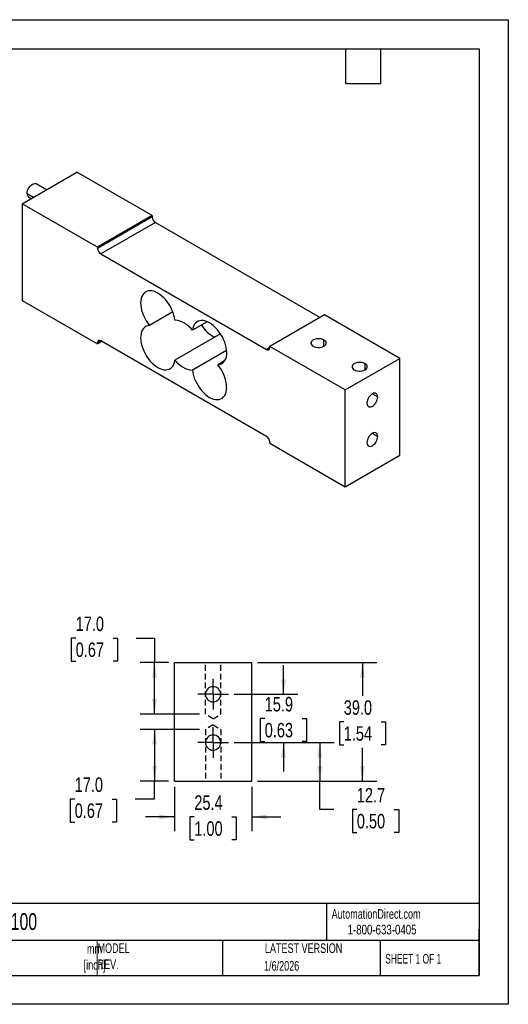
# Model space of a CAD drawing. Header units: millimetres. Extents: x 0 to 419, y 0 to 324.
# Tile 2 of 2: x 259 to 419, y 0 to 324. Entities that reach past the tile are written whole.
import ezdxf

# ---------------------------------------------------------------- set-up
doc = ezdxf.new("R2010")
doc.units = ezdxf.units.MM
doc.header["$LTSCALE"] = 1.5
doc.linetypes.add('CENTERX2', pattern=[20.32, 12.7, -2.54, 2.54, -2.54])
doc.linetypes.add('HIDDEN', pattern=[1.905, 1.27, -0.635])
doc.layers.add('CENTER', color=40, linetype='CENTERX2')
doc.layers.add('HIDDEN', color=102, linetype='HIDDEN')
doc.layers.add('DIMENSIONS', color=140, linetype='Continuous', lineweight=25)
doc.layers.add('TEXT', color=140, linetype='Continuous', lineweight=25)
doc.styles.add('SLDTEXTSTYLE0', font='TXT', dxfattribs={"width": 0.7})
doc.styles.add('SLDTEXTSTYLE1', font='TXT', dxfattribs={"width": 0.65})
doc.styles.add('SLDTEXTSTYLE2', font='TXT', dxfattribs={"width": 0.75})
doc.dimstyles.new('SLDDIMSTYLE1', dxfattribs={"dimtxt": 4.7625, "dimasz": 4.953, "dimexe": 0, "dimexo": 0.0625, "dimgap": 1.190625, "dimtad": 0, "dimtih": 1, "dimtoh": 1, "dimdec": 1, "dimrnd": 1e-09, "dimzin": 4, "dimdsep": 46, "dimtxsty": 'SLDTEXTSTYLE2', "dimsah": 1, "dimcen": 0.09, "dimadec": 0, "dimazin": 1, "dimtfac": 1, "dimtdec": 1, "dimtofl": 0, "dimtmove": 0, "dimatfit": 3, "dimfxl": 0, "dimfrac": 2, "dimtolj": 1, "dimtzin": 12, "dimarcsym": 0})
doc.dimstyles.new('SLDDIMSTYLE4', dxfattribs={"dimtxt": 4.7625, "dimasz": 4.953, "dimexe": 0, "dimexo": 0.0625, "dimgap": 1.190625, "dimtad": 0, "dimtih": 1, "dimtoh": 1, "dimdec": 1, "dimrnd": 1e-09, "dimzin": 12, "dimdsep": 46, "dimtxsty": 'SLDTEXTSTYLE2', "dimsah": 1, "dimcen": 0.09, "dimadec": 0, "dimazin": 3, "dimtfac": 1, "dimtdec": 1, "dimtofl": 0, "dimtmove": 0, "dimatfit": 3, "dimfxl": 0, "dimfrac": 2, "dimtolj": 1, "dimtzin": 12, "dimarcsym": 0})
doc.dimstyles.new('SLDDIMSTYLE6', dxfattribs={"dimtxt": 4.7625, "dimasz": 4.953, "dimexe": 0, "dimexo": 0.0625, "dimgap": 1.190625, "dimtad": 0, "dimtih": 1, "dimtoh": 1, "dimdec": 1, "dimrnd": 1e-09, "dimzin": 12, "dimdsep": 46, "dimtxsty": 'SLDTEXTSTYLE2', "dimsah": 1, "dimcen": 0.09, "dimadec": 0, "dimazin": 3, "dimtfac": 1, "dimtdec": 1, "dimtmove": 0, "dimatfit": 0, "dimfxl": 0, "dimfrac": 2, "dimtolj": 1, "dimtzin": 12, "dimarcsym": 0})

# ---------------------------------------------------------------- blocks, each defined once
blk = doc.blocks.new('_D_16')
at = {"layer": 'DIMENSIONS'}
for p, q in [((276.93, 120.43), (275.48, 120.43)), ((275.48, 120.43), (275.48, 112.87)), ((289.24, 120.43), (290.7, 120.43)), ((290.7, 120.43), (290.7, 112.87)), ((296.8, 120.46), (302.85, 120.46)), ((302.85, 120.46), (302.85, 112.42)), ((275.48, 112.87), (276.93, 112.87)), ((290.7, 112.87), (289.24, 112.87)), ((307.47, 112.42), (298.09, 112.42)), ((302.85, 95.42), (302.85, 112.42)), ((317.67, 95.42), (298.09, 95.42))]:
    blk.add_line(p, q, dxfattribs=at)
for points in [[(302.85, 112.42), (302.09, 107.47), (303.61, 107.47)], [(302.85, 95.42), (303.61, 100.37), (302.09, 100.37)]]:
    blk.add_solid(points, dxfattribs=at)
at = {"layer": 'DIMENSIONS', "char_height": 4.763, "attachment_point": 1, "style": 'SLDTEXTSTYLE2'}
for s, insert in [('17.0', (276.93, 127.53)), ('0.67', (276.93, 119.01))]:
    blk.add_mtext(s, dxfattribs=dict(at, insert=insert))
blk = doc.blocks.new('_D_17')
at = {"layer": 'DIMENSIONS'}
for p, q in [((317.67, 90.42), (298.09, 90.42)), ((302.85, 90.42), (302.85, 73.42)), ((307.47, 73.42), (298.09, 73.42)), ((302.85, 67.55), (302.85, 73.42)), ((276.6, 67.51), (275.15, 67.51)), ((275.15, 67.51), (275.15, 59.95)), ((288.92, 67.51), (290.37, 67.51)), ((290.37, 67.51), (290.37, 59.95)), ((296.48, 67.55), (302.85, 67.55)), ((275.15, 59.95), (276.6, 59.95)), ((290.37, 59.95), (288.92, 59.95))]:
    blk.add_line(p, q, dxfattribs=at)
for points in [[(302.85, 90.42), (302.09, 85.47), (303.61, 85.47)], [(302.85, 73.42), (303.61, 78.37), (302.09, 78.37)]]:
    blk.add_solid(points, dxfattribs=at)
at = {"layer": 'DIMENSIONS', "char_height": 4.763, "attachment_point": 1, "style": 'SLDTEXTSTYLE2'}
for s, insert in [('17.0', (276.6, 74.62)), ('0.67', (276.6, 66.09))]:
    blk.add_mtext(s, dxfattribs=dict(at, insert=insert))
blk = doc.blocks.new('_D_18')
at = {"layer": 'DIMENSIONS'}
for p, q in [((309.38, 71.52), (309.38, 56.9)), ((334.78, 71.52), (334.78, 56.9)), ((309.38, 61.66), (299.85, 61.66)), ((315.92, 61.62), (314.47, 61.62)), ((314.47, 61.62), (314.47, 54.06)), ((328.24, 61.62), (329.69, 61.62)), ((329.69, 61.62), (329.69, 54.06)), ((334.78, 61.66), (344.3, 61.66)), ((314.47, 54.06), (315.92, 54.06)), ((329.69, 54.06), (328.24, 54.06))]:
    blk.add_line(p, q, dxfattribs=at)
for points in [[(309.38, 61.66), (304.43, 62.42), (304.43, 60.9)], [(334.78, 61.66), (339.73, 60.9), (339.73, 62.42)]]:
    blk.add_solid(points, dxfattribs=at)
at = {"layer": 'DIMENSIONS', "char_height": 4.763, "attachment_point": 1, "style": 'SLDTEXTSTYLE2'}
for s, insert in [('25.4', (315.92, 68.73)), ('1.00', (315.92, 60.2))]:
    blk.add_mtext(s, dxfattribs=dict(at, insert=insert))
blk = doc.blocks.new('_D_19')
at = {"layer": 'DIMENSIONS'}
for p, q in [((336.68, 112.42), (375.95, 112.42)), ((371.19, 112.42), (371.19, 101.49)), ((365.03, 92.88), (363.58, 92.88)), ((363.58, 92.88), (363.58, 85.32)), ((377.35, 92.88), (378.8, 92.88)), ((378.8, 92.88), (378.8, 85.32)), ((363.58, 85.32), (365.03, 85.32)), ((371.19, 73.42), (371.19, 84.36)), ((378.8, 85.32), (377.35, 85.32)), ((336.68, 73.42), (375.95, 73.42))]:
    blk.add_line(p, q, dxfattribs=at)
for points in [[(371.19, 112.42), (370.43, 107.47), (371.95, 107.47)], [(371.19, 73.42), (371.95, 78.37), (370.43, 78.37)]]:
    blk.add_solid(points, dxfattribs=at)
at = {"layer": 'DIMENSIONS', "char_height": 4.763, "attachment_point": 1, "style": 'SLDTEXTSTYLE2'}
for s, insert in [('39.0', (365.03, 99.99)), ('1.54', (365.03, 91.46))]:
    blk.add_mtext(s, dxfattribs=dict(at, insert=insert))
blk = doc.blocks.new('_D_20')
at = {"layer": 'DIMENSIONS'}
for p, q in [((345.22, 101.97), (345.22, 111.5)), ((329.02, 101.97), (349.98, 101.97)), ((339.06, 93.99), (337.61, 93.99)), ((337.61, 93.99), (337.61, 86.43)), ((351.38, 93.99), (352.83, 93.99)), ((352.83, 93.99), (352.83, 86.43)), ((329.02, 86.08), (349.98, 86.08)), ((337.61, 86.43), (339.06, 86.43)), ((345.22, 86.08), (345.22, 76.55)), ((352.83, 86.43), (351.38, 86.43))]:
    blk.add_line(p, q, dxfattribs=at)
for points in [[(345.22, 101.97), (345.98, 106.92), (344.46, 106.92)], [(345.22, 86.08), (344.46, 81.13), (345.98, 81.13)]]:
    blk.add_solid(points, dxfattribs=at)
at = {"layer": 'DIMENSIONS', "char_height": 4.763, "attachment_point": 1, "style": 'SLDTEXTSTYLE2'}
for s, insert in [('15.9', (339.06, 101.1)), ('0.63', (339.06, 92.57))]:
    blk.add_mtext(s, dxfattribs=dict(at, insert=insert))
blk = doc.blocks.new('_D_21')
at = {"layer": 'DIMENSIONS'}
for p, q in [((329.02, 86.08), (361.9, 86.08)), ((357.13, 86.08), (357.13, 73.42)), ((336.68, 73.42), (361.9, 73.42)), ((357.13, 64.09), (357.13, 73.42)), ((361.77, 64.09), (357.13, 64.09)), ((369.33, 64.05), (367.88, 64.05)), ((367.88, 64.05), (367.88, 56.49)), ((381.64, 64.05), (383.09, 64.05)), ((383.09, 64.05), (383.09, 56.49)), ((367.88, 56.49), (369.33, 56.49)), ((383.09, 56.49), (381.64, 56.49))]:
    blk.add_line(p, q, dxfattribs=at)
for points in [[(357.13, 86.08), (356.37, 81.13), (357.9, 81.13)], [(357.13, 73.42), (357.9, 78.37), (356.37, 78.37)]]:
    blk.add_solid(points, dxfattribs=at)
at = {"layer": 'DIMENSIONS', "char_height": 4.763, "attachment_point": 1, "style": 'SLDTEXTSTYLE2'}
for s, insert in [('12.7', (369.33, 71.16)), ('0.50', (369.33, 62.63))]:
    blk.add_mtext(s, dxfattribs=dict(at, insert=insert))
blk = doc.blocks.new('SW_CENTERMARKSYMBOL_9')
at = {"layer": 'CENTER', "color": 0}
for p, q in [((0, 2.54), (0, 5.04)), ((-2.54, 0), (-5.04, 0)), ((0, 0), (-2.54, 0)), ((0, 0), (0, 2.54)), ((0, 0), (0, -2.54)), ((0, 0), (2.54, 0)), ((2.54, 0), (5.04, 0)), ((0, -2.54), (0, -5.04))]:
    blk.add_line(p, q, dxfattribs=at)
blk = doc.blocks.new('SW_CENTERMARKSYMBOL_10')
at = {"layer": 'CENTER', "color": 0}
for p, q in [((0, 2.54), (0, 5.04)), ((-2.54, 0), (-5.04, 0)), ((0, 0), (-2.54, 0)), ((0, 0), (0, 2.54)), ((0, 0), (0, -2.54)), ((0, 0), (2.54, 0)), ((2.54, 0), (5.04, 0)), ((0, -2.54), (0, -5.04))]:
    blk.add_line(p, q, dxfattribs=at)

msp = doc.modelspace()

# ---------------------------------------------------------------- linework, layer by layer
at = {"color": 7, "linetype": 'Continuous'}
for p, q in [((0, 323.85), (419.1, 323.85)), ((419.1, 323.85), (419.1, 0)), ((419.1, 0), (0, 0))]:
    msp.add_line(p, q, dxfattribs=at)
for p, q in [((259.38, 263.34), (277.34, 273.71)), ((302.09, 259.42), (277.34, 273.71)), ((267.32, 267.92), (263.95, 269.87)), ((260.93, 266.68), (263.06, 265.46)), ((259.38, 263.34), (259.38, 231.49)), ((284.13, 249.05), (259.38, 263.34)), ((261.45, 265.54), (262.32, 265.04)), ((302.09, 259.42), (284.13, 249.05)), ((302.09, 259.42), (302.09, 259.01)), ((302.09, 259.01), (284.13, 248.64)), ((303.15, 257.17), (285.19, 246.8)), ((303.15, 257.17), (357.24, 225.95)), ((284.13, 249.05), (284.13, 248.64)), ((285.19, 246.8), (339.64, 215.37)), ((259.38, 231.49), (284.13, 217.2)), ((308.88, 227.72), (301.19, 223.28)), ((358.66, 226.76), (340.7, 216.39)), ((383.41, 212.47), (358.66, 226.76)), ((320.17, 224.51), (315.29, 221.7)), ((324.52, 220.55), (309.54, 211.9)), ((285.19, 218.23), (284.13, 217.61)), ((285.54, 218.02), (284.13, 217.2)), ((284.13, 217.61), (284.13, 217.2)), ((339.64, 186.79), (285.19, 218.23)), ((358.52, 216.48), (358.52, 218.52)), ((326.52, 215.07), (315.29, 208.58)), ((340.7, 215.99), (339.64, 215.37)), ((340.7, 215.99), (340.7, 216.39)), ((365.45, 202.11), (340.7, 216.39)), ((325.85, 211.6), (323.64, 210.32)), ((365.45, 202.11), (383.41, 212.47)), ((372.02, 208.68), (372.02, 210.72)), ((383.41, 180.63), (383.41, 212.47)), ((365.45, 170.26), (365.45, 202.11)), ((374.43, 200.8), (376.19, 199.78)), ((340.7, 184.55), (340.7, 184.96)), ((374.43, 187.82), (376.19, 186.8)), ((340.7, 184.55), (365.45, 170.26)), ((365.45, 170.26), (383.41, 180.63)), ((309.38, 73.42), (309.38, 112.42)), ((309.38, 112.42), (334.78, 112.42)), ((334.78, 73.42), (334.78, 112.42)), ((322.08, 101.97), (319.58, 101.97)), ((322.08, 101.97), (324.58, 101.97)), ((322.08, 86.08), (319.58, 86.08)), ((322.08, 86.08), (324.58, 86.08)), ((309.38, 73.42), (334.78, 73.42))]:
    msp.add_line(p, q)
at = {"color": 140, "linetype": 'Continuous', "lineweight": 18}
msp.add_line((283.95, 20.95), (283.95, 9.52), dxfattribs=at)
at = {"flags": 128}
for points in [[(260.93, 266.68), (260.98, 267.16), (261.11, 267.67), (261.32, 268.18), (261.6, 268.66), (261.94, 269.1), (262.31, 269.47), (262.7, 269.75), (263.1, 269.92), (263.47, 269.99), (263.8, 269.94), (263.95, 269.87)], [(309.54, 225.02), (309.41, 225.86), (309.2, 226.72), (308.92, 227.6), (308.57, 228.47), (308.15, 229.33), (307.67, 230.16), (307.13, 230.95), (306.55, 231.69), (305.93, 232.36), (305.28, 232.97), (304.62, 233.5), (303.94, 233.94), (303.26, 234.28), (302.6, 234.53), (301.95, 234.68), (301.33, 234.72), (300.75, 234.65), (300.21, 234.48), (299.73, 234.21), (299.3, 233.85), (298.95, 233.39), (298.66, 232.84), (298.45, 232.22), (298.32, 231.52), (298.27, 230.77), (298.3, 229.97), (298.41, 229.13), (298.6, 228.27), (298.87, 227.4), (299.21, 226.52), (299.62, 225.66), (300.09, 224.83), (300.62, 224.03), (301.19, 223.28)], [(326.55, 214.35), (326.51, 215.16), (326.39, 216), (326.19, 216.87), (325.91, 217.75), (325.56, 218.63), (325.14, 219.49), (324.66, 220.33), (324.12, 221.12), (323.54, 221.87), (322.92, 222.55), (322.27, 223.16), (321.6, 223.69), (320.92, 224.14), (320.24, 224.48), (319.57, 224.73), (318.92, 224.88), (318.3, 224.92), (317.71, 224.85), (317.17, 224.68), (316.69, 224.41), (316.26, 224.04), (315.91, 223.57), (315.62, 223.02), (315.42, 222.39), (315.29, 221.7)], [(301.19, 223.28), (300.62, 223.19), (300.09, 223), (299.62, 222.7), (299.21, 222.31), (298.87, 221.83), (298.6, 221.27), (298.41, 220.63), (298.3, 219.92), (298.27, 219.16), (298.32, 218.35), (298.45, 217.5), (298.66, 216.64), (298.95, 215.76), (299.3, 214.89), (299.73, 214.03), (300.21, 213.21), (300.75, 212.42), (301.33, 211.68), (301.95, 211), (302.6, 210.4), (303.26, 209.88), (303.94, 209.44), (304.62, 209.1), (305.28, 208.86), (305.93, 208.72), (306.55, 208.68), (307.13, 208.75), (307.67, 208.92), (308.15, 209.2), (308.57, 209.57), (308.92, 210.03), (309.2, 210.58), (309.41, 211.21), (309.54, 211.9)], [(358.52, 218.52), (358.08, 218.72), (357.57, 218.86), (357.03, 218.93), (356.47, 218.93), (355.92, 218.86), (355.42, 218.72), (354.98, 218.52), (354.63, 218.26), (354.39, 217.97), (354.26, 217.66), (354.26, 217.33), (354.39, 217.02), (354.63, 216.73), (354.98, 216.48)], [(354.98, 216.48), (355.42, 216.27), (355.92, 216.13), (356.47, 216.06), (357.03, 216.06), (357.57, 216.13), (358.08, 216.27), (358.52, 216.48), (358.86, 216.73), (359.11, 217.02), (359.23, 217.33), (359.23, 217.66), (359.11, 217.97), (358.86, 218.26), (358.52, 218.52)], [(372.02, 210.72), (371.58, 210.92), (371.08, 211.06), (370.53, 211.13), (369.97, 211.13), (369.43, 211.06), (368.92, 210.92), (368.49, 210.72), (368.14, 210.47), (367.89, 210.18), (367.77, 209.86), (367.77, 209.54), (367.89, 209.22), (368.14, 208.93), (368.49, 208.68)], [(368.49, 208.68), (368.92, 208.48), (369.43, 208.34), (369.97, 208.27), (370.53, 208.27), (371.08, 208.34), (371.58, 208.48), (372.02, 208.68), (372.37, 208.93), (372.61, 209.22), (372.74, 209.54), (372.74, 209.86), (372.61, 210.18), (372.37, 210.47), (372.02, 210.72)], [(315.29, 208.58), (315.42, 207.74), (315.62, 206.87), (315.91, 205.99), (316.26, 205.11), (316.69, 204.25), (317.17, 203.42), (317.71, 202.63), (318.3, 201.89), (318.92, 201.21), (319.57, 200.6), (320.24, 200.08), (320.92, 199.64), (321.6, 199.3), (322.27, 199.06), (322.92, 198.92), (323.54, 198.88), (324.12, 198.96), (324.66, 199.13), (325.14, 199.41), (325.56, 199.79), (325.91, 200.26), (326.19, 200.82), (326.39, 201.45), (326.51, 202.16), (326.55, 202.92)], [(376.19, 199.78), (376.15, 200.21), (376.02, 200.56), (375.81, 200.83), (375.53, 200.99), (375.19, 201.04), (374.82, 200.98), (374.43, 200.8), (374.03, 200.52), (373.66, 200.15), (373.32, 199.72), (373.04, 199.23), (372.83, 198.72), (372.7, 198.22), (372.66, 197.74)], [(372.66, 197.74), (372.7, 197.31), (372.83, 196.95), (373.04, 196.69), (373.32, 196.53), (373.66, 196.48), (374.03, 196.54), (374.43, 196.72), (374.82, 196.99), (375.19, 197.36), (375.53, 197.8), (375.81, 198.28), (376.02, 198.79), (376.15, 199.3), (376.19, 199.78)], [(376.19, 186.8), (376.15, 187.23), (376.02, 187.59), (375.81, 187.85), (375.53, 188.01), (375.19, 188.06), (374.82, 188), (374.43, 187.82), (374.03, 187.54), (373.66, 187.18), (373.32, 186.74), (373.04, 186.26), (372.83, 185.75), (372.7, 185.24), (372.66, 184.76)], [(372.66, 184.76), (372.7, 184.33), (372.83, 183.98), (373.04, 183.71), (373.32, 183.55), (373.66, 183.5), (374.03, 183.56), (374.43, 183.74), (374.82, 184.02), (375.19, 184.39), (375.53, 184.82), (375.81, 185.31), (376.02, 185.82), (376.15, 186.32), (376.19, 186.8)]]:
    msp.add_lwpolyline(points, dxfattribs=at)
for centre, radius, start, end in [((262.16, 266.55), 1.23, 173.6038, 235.084), ((304.39, 259.11), 2.31, 182.6055, 237.3945), ((286.43, 248.75), 2.31, 182.6055, 237.3945), ((308.63, 216.8), 8.26, 36.3171, 83.6883), ((327.08, 228.71), 10.28, 211, 244.2385), ((284.77, 217.72), 0.655, 50.7967, 189.214), ((323.11, 213.78), 3.5, 278.7339, 9.4624), ((340.05, 215.88), 0.655, 230.7967, 9.214), ((316.2, 216.8), 8.26, 216.3171, 263.6883), ((314.25, 202.34), 12.31, 2.675, 40.3669), ((338.39, 184.85), 2.31, 2.6055, 57.3945), ((322.08, 101.97), 2.5, 0, 180), ((322.08, 101.97), 2.5, 180, 0), ((322.08, 86.08), 2.5, 0, 180), ((322.08, 86.08), 2.5, 180, 0)]:
    msp.add_arc(centre, radius, start, end)
at = {"layer": 'HIDDEN'}
for p, q in [((319.58, 95.42), (319.58, 112.42)), ((324.58, 95.42), (324.58, 112.42)), ((322.08, 93.92), (319.58, 95.42)), ((322.08, 93.92), (324.58, 95.42)), ((322.08, 91.92), (319.58, 90.42)), ((322.08, 91.92), (324.58, 90.42)), ((319.58, 90.42), (319.58, 73.42)), ((324.58, 90.42), (324.58, 73.42))]:
    msp.add_line(p, q, dxfattribs=at)
at = {"layer": 'TEXT'}
for p, q in [((9.52, 314.32), (409.57, 314.32)), ((365.76, 302.89), (365.76, 314.32)), ((377.19, 302.89), (377.19, 314.32)), ((409.57, 314.32), (409.57, 9.52)), ((365.76, 302.89), (377.19, 302.89)), ((409.57, 33.19), (9.52, 33.19)), ((359.36, 33.19), (359.36, 20.95)), ((409.57, 9.52), (409.57, 24.77)), ((409.57, 20.95), (9.52, 20.95)), ((325.22, 20.95), (325.22, 9.52)), ((377.02, 20.95), (377.02, 9.52)), ((9.52, 9.52), (409.57, 9.52))]:
    msp.add_line(p, q, dxfattribs=at)

# ---------------------------------------------------------------- block references
at = {"layer": 'CENTER'}
for name, p in [('SW_CENTERMARKSYMBOL_9', (322.08, 101.97)), ('SW_CENTERMARKSYMBOL_10', (322.08, 86.08))]:
    msp.add_blockref(name, p, dxfattribs=at)

# ---------------------------------------------------------------- texts
at = {"layer": 'TEXT', "linetype": 'CENTERX2', "lineweight": 18}
for s, insert, char_height, attachment_point, style in [('AZLUE100', (238.81, 30.01), 5.556, 1, 'SLDTEXTSTYLE0'), ('AutomationDirect.com', (361.04, 31.31), 3.175, 1, 'SLDTEXTSTYLE0'), ('1-800-633-0405', (366.29, 26.16), 3.175, 1, 'SLDTEXTSTYLE2'), ('MODEL ^JREV.', (284.11, 20.05), 3.175, 1, 'SLDTEXTSTYLE0'), ('LATEST VERSION', (351.83, 20.05), 3.175, 2, 'SLDTEXTSTYLE0'), ('mm^J[inch]', (283.11, 19.85), 3.175, 2, 'SLDTEXTSTYLE0'), ('SHEET 1 OF 1', (378.66, 16.58), 3.175, 1, 'SLDTEXTSTYLE1'), ('1/6/2026', (344.61, 14.23), 3.175, 2, 'SLDTEXTSTYLE0')]:
    msp.add_mtext(s, dxfattribs=dict(at, insert=insert, char_height=char_height, attachment_point=attachment_point, style=style))

# ---------------------------------------------------------------- dimensions: what is measured, and where the dimension line sits
at = {"layer": 'DIMENSIONS'}
for base, p1, p2, dimstyle, picture, middle in [((302.85, 112.42), (319.58, 95.42), (309.38, 112.42), 'SLDDIMSTYLE1', '_D_16', (302.85, 120.46)), ((345.22, 86.08), (327.12, 101.97), (327.12, 86.08), 'SLDDIMSTYLE6', '_D_20', (345.22, 94.03)), ((371.19, 112.42), (334.78, 73.42), (334.78, 112.42), 'SLDDIMSTYLE1', '_D_19', (371.19, 92.92)), ((302.85, 73.42), (319.58, 90.42), (309.38, 73.42), 'SLDDIMSTYLE1', '_D_17', (302.85, 67.55)), ((357.13, 73.42), (327.12, 86.08), (334.78, 73.42), 'SLDDIMSTYLE4', '_D_21', (357.13, 64.09))]:
    dim = msp.add_linear_dim(base=base, p1=p1, p2=p2, angle=90, dimstyle=dimstyle, dxfattribs=at)
    dim.commit()
    dim.dimension.update_dxf_attribs({"geometry": picture, "text_midpoint": middle, "dimtype": 160})
dim = msp.add_linear_dim(base=(334.78, 61.66), p1=(309.38, 73.42), p2=(334.78, 73.42), dimstyle='SLDDIMSTYLE6', dxfattribs=at)
dim.commit()
dim.dimension.update_dxf_attribs({"geometry": '_D_18', "text_midpoint": (322.08, 61.66), "dimtype": 160})

doc.saveas('drawing.dxf')
